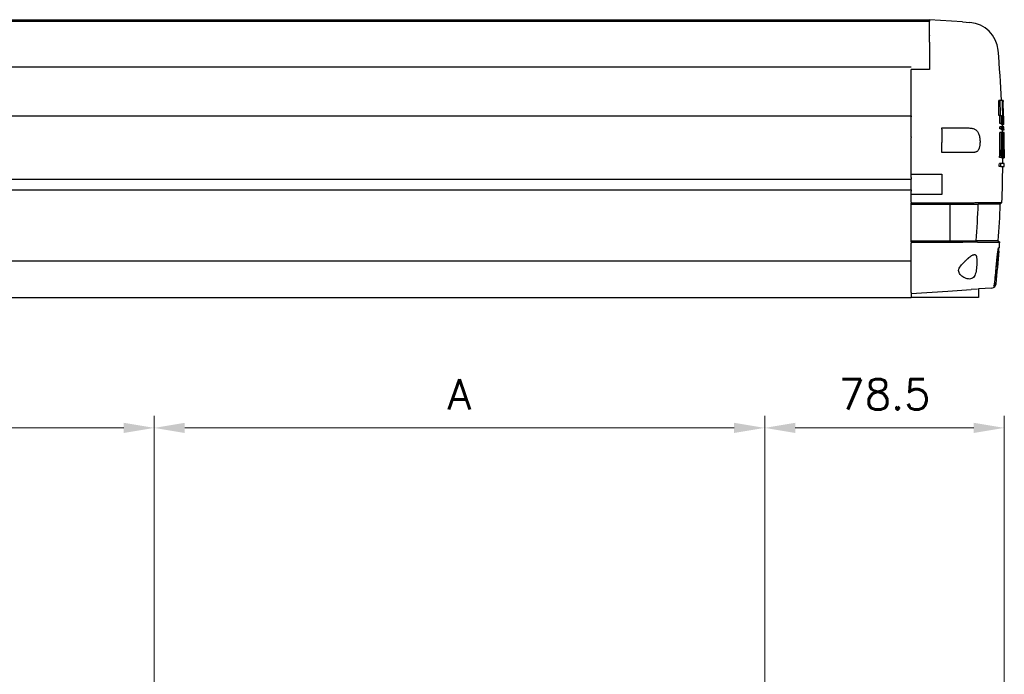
# Model space of a CAD drawing. Header units: millimetres. Extents: x 2163 to 8256, y 0 to 2680.
# Tile 34 of 47: x 5094 to 5416, y 1922 to 2137. Entities that reach past the tile are written whole.
import ezdxf

# ---------------------------------------------------------------- set-up
doc = ezdxf.new("R2010")
doc.units = ezdxf.units.MM
doc.layers.add('AM_0', color=7, linetype='Continuous', lineweight=50)
doc.layers.add('可見 (ISO)', color=7, linetype='Continuous', lineweight=25)
doc.styles.add('尺寸標註', font='romans.shx', dxfattribs={"bigfont": 'CHINESET.SHX'})
doc.dimstyles.new('CNS4~1$0', dxfattribs={"dimtxt": 10, "dimasz": 10, "dimexe": 4, "dimexo": 4, "dimgap": 6, "dimtad": 1, "dimtoh": 1, "dimdsep": 46, "dimtxsty": '尺寸標註', "dimcen": 0, "dimclrd": 2, "dimclre": 2, "dimclrt": 3, "dimadec": 0, "dimazin": 2, "dimtp": 0.1, "dimtm": 0.1, "dimtfac": 0.71, "dimtmove": 0, "dimatfit": 0, "dimfxl": 4, "dimlwd": 13, "dimlwe": 13, "dimarcsym": 0})

# ---------------------------------------------------------------- blocks, each defined once
blk = doc.blocks.new('*D77')
at = {"color": 2, "lineweight": 13, "transparency": 16777216}
for p, q in [((4937.77, 1873.8), (4937.77, 2007.1)), ((5137.77, 1870.8), (5137.77, 2007.1)), ((4947.77, 2003.1), (5127.77, 2003.1))]:
    blk.add_line(p, q, dxfattribs=at)
at = {"color": 2, "transparency": 16777216}
for points in [[(4947.77, 2004.77), (4947.77, 2001.43), (4937.77, 2003.1)], [(5127.77, 2004.77), (5127.77, 2001.43), (5137.77, 2003.1)]]:
    blk.add_solid(points, dxfattribs=at)
at = {"layer": 'Defpoints', "color": 0, "transparency": 16777216}
for p in [(5137.77, 2003.1), (4937.77, 1869.8), (5137.77, 1866.8)]:
    blk.add_point(p, dxfattribs=at)
at = {"color": 3, "transparency": 16777216, "insert": (5037.77, 2014.1), "char_height": 10, "attachment_point": 5, "style": '尺寸標註'}
blk.add_mtext('M*200', dxfattribs=at)
blk = doc.blocks.new('*D80')
at = {"color": 2, "lineweight": 13, "transparency": 16777216}
for p, q in [((5137.77, 1873.8), (5137.77, 2007.1)), ((5337.77, 1873.8), (5337.77, 2007.1)), ((5147.77, 2003.1), (5327.77, 2003.1))]:
    blk.add_line(p, q, dxfattribs=at)
at = {"color": 2, "transparency": 16777216}
for points in [[(5147.77, 2004.77), (5147.77, 2001.43), (5137.77, 2003.1)], [(5327.77, 2004.77), (5327.77, 2001.43), (5337.77, 2003.1)]]:
    blk.add_solid(points, dxfattribs=at)
at = {"layer": 'Defpoints', "color": 0, "transparency": 16777216}
for p in [(5337.77, 2003.1), (5137.77, 1869.8), (5337.77, 1869.8)]:
    blk.add_point(p, dxfattribs=at)
at = {"color": 3, "transparency": 16777216, "insert": (5237.77, 2014.1), "char_height": 10, "attachment_point": 5, "style": '尺寸標註'}
blk.add_mtext('A', dxfattribs=at)
blk = doc.blocks.new('*D111')
at = {"layer": 'AM_0', "color": 2, "lineweight": 13, "transparency": 16777216}
for p, q in [((5337.77, 1873.8), (5337.77, 2007.1)), ((5416.27, 1796.8), (5416.27, 2007.1)), ((5347.77, 2003.1), (5406.27, 2003.1))]:
    blk.add_line(p, q, dxfattribs=at)
at = {"layer": 'AM_0', "color": 2, "transparency": 16777216}
for points in [[(5347.77, 2004.77), (5347.77, 2001.43), (5337.77, 2003.1)], [(5406.27, 2004.77), (5406.27, 2001.43), (5416.27, 2003.1)]]:
    blk.add_solid(points, dxfattribs=at)
at = {"layer": 'Defpoints', "color": 0, "transparency": 16777216}
for p in [(5416.27, 2003.1), (5337.77, 1869.8), (5416.27, 1792.8)]:
    blk.add_point(p, dxfattribs=at)
at = {"layer": 'AM_0', "color": 3, "transparency": 16777216, "insert": (5377.02, 2014.1), "char_height": 10, "attachment_point": 5, "style": '尺寸標註'}
blk.add_mtext('78.5', dxfattribs=at)

msp = doc.modelspace()

# ---------------------------------------------------------------- linework, layer by layer
at = {"layer": '可見 (ISO)'}
for p, q in [((4909.273, 2136.892), (5391.773, 2136.892)), ((4909.273, 2136.392), (5391.773, 2136.392)), ((5391.773, 2136.892), (5391.773, 2136.892)), ((5402.525, 2136.14), (5391.773, 2136.892)), ((5391.773, 2136.624), (5391.773, 2136.892)), ((5391.773, 2136.624), (5391.773, 2136.391)), ((5391.773, 2136.391), (5391.773, 2136.379)), ((5391.773, 2131.674), (5391.773, 2136.379)), ((5402.525, 2136.14), (5404.996, 2135.968)), ((5391.773, 2131.674), (5391.773, 2131.593)), ((5391.773, 2129.499), (5391.773, 2131.593)), ((5391.773, 2129.499), (5391.773, 2120.602)), ((4909.273, 2121.392), (5385.773, 2121.392)), ((5391.773, 2120.602), (5385.773, 2120.602)), ((5385.773, 2105.389), (5385.773, 2120.602)), ((5414.929, 2110.418), (5414.429, 2110.418)), ((5415.628, 2110.418), (5414.929, 2110.418)), ((5415.752, 2110.418), (5415.628, 2110.418)), ((5415.852, 2110.418), (5415.752, 2110.418)), ((5415.777, 2107.483), (5415.719, 2107.483)), ((4886.273, 2105.392), (5385.773, 2105.392)), ((5385.773, 2105.389), (5385.773, 2105.089)), ((5385.773, 2098.487), (5385.773, 2105.089)), ((5415.013, 2105.456), (5414.513, 2105.456)), ((5415.013, 2105.456), (5415.321, 2105.456)), ((5415.566, 2105.456), (5415.768, 2105.456)), ((5415.978, 2104.852), (5416.046, 2104.852)), ((5395.773, 2100.992), (5395.773, 2101.392)), ((5395.773, 2101.392), (5399.431, 2101.392)), ((5395.773, 2100.992), (5395.773, 2096.669)), ((5399.431, 2101.392), (5404.677, 2101.392)), ((5415.348, 2102.883), (5414.848, 2102.883)), ((5415.352, 2101.748), (5414.852, 2101.748)), ((5415.353, 2101.159), (5414.853, 2101.159)), ((5415.348, 2102.883), (5415.602, 2102.883)), ((5415.609, 2101.748), (5415.352, 2101.748)), ((5415.353, 2101.159), (5415.613, 2101.159)), ((5415.884, 2102.522), (5415.384, 2102.522)), ((5415.907, 2100.798), (5415.407, 2100.798)), ((5415.901, 2101.387), (5415.612, 2101.387)), ((5416.144, 2101.748), (5415.657, 2101.748)), ((5415.884, 2102.522), (5416.028, 2102.522)), ((5416.048, 2101.387), (5415.901, 2101.387)), ((5415.907, 2100.798), (5416.056, 2100.798)), ((5416.104, 2102.522), (5416.028, 2102.522)), ((5416.128, 2101.387), (5416.048, 2101.387)), ((5416.139, 2100.798), (5416.056, 2100.798)), ((5416.104, 2102.522), (5416.137, 2102.522)), ((5416.165, 2101.387), (5416.128, 2101.387)), ((5416.139, 2100.798), (5416.178, 2100.798)), ((5385.773, 2098.487), (5385.773, 2098.29)), ((5385.773, 2085.142), (5385.773, 2098.29)), ((5415.35, 2099.965), (5414.85, 2099.965)), ((5415.616, 2099.965), (5415.35, 2099.965)), ((5415.917, 2099.604), (5415.617, 2099.604)), ((5416.18, 2099.965), (5415.696, 2099.965)), ((5416.07, 2099.604), (5415.917, 2099.604)), ((5416.156, 2099.604), (5416.07, 2099.604)), ((5416.181, 2097.296), (5416.087, 2097.296)), ((5416.201, 2099.604), (5416.156, 2099.604)), ((5395.773, 2093.392), (5395.773, 2096.669)), ((5415.928, 2094.292), (5415.585, 2094.292)), ((5415.923, 2096.002), (5415.603, 2096.002)), ((5399.418, 2093.392), (5395.773, 2093.392)), ((5406.163, 2093.392), (5399.418, 2093.392)), ((5415.246, 2091.71), (5414.746, 2091.71)), ((5415.246, 2091.71), (5415.541, 2091.71)), ((5416.025, 2091.569), (5415.525, 2091.569)), ((5416.026, 2091.569), (5416.224, 2091.569)), ((5416.272, 2091.71), (5416.232, 2091.71)), ((5415.138, 2088.766), (5414.638, 2088.766)), ((5415.145, 2089.786), (5414.645, 2089.786)), ((5415.138, 2088.766), (5416.259, 2088.766)), ((5416.266, 2089.786), (5415.145, 2089.786)), ((4886.273, 2084.642), (5385.773, 2084.642)), ((5385.773, 2086.242), (5395.773, 2086.242)), ((5385.773, 2085.142), (5385.773, 2084.642)), ((5385.773, 2084.497), (5385.773, 2084.642)), ((5385.773, 2081.288), (5385.773, 2084.497)), ((5395.773, 2086.242), (5395.773, 2079.542)), ((4886.273, 2081.142), (5385.773, 2081.142)), ((5385.773, 2081.142), (5385.773, 2081.288)), ((5385.773, 2081.142), (5385.773, 2080.642)), ((5385.773, 2077.1), (5385.773, 2080.642)), ((5395.773, 2079.542), (5385.773, 2079.542)), ((5385.773, 2077.1), (5385.773, 2076.746)), ((5385.773, 2076.902), (5398.413, 2076.902)), ((5385.773, 2076.539), (5385.773, 2076.746)), ((5385.773, 2076.185), (5385.773, 2076.539)), ((5385.773, 2076.402), (5398.378, 2076.402)), ((5385.773, 2064.6), (5385.773, 2076.185)), ((5398.378, 2076.402), (5399.058, 2076.402)), ((5398.378, 2076.402), (5398.378, 2064.402)), ((5398.413, 2076.902), (5399.093, 2076.902)), ((5399.058, 2076.402), (5407.733, 2076.402)), ((5399.093, 2076.902), (5399.115, 2076.902)), ((5414.964, 2076.402), (5407.733, 2076.402)), ((5408.244, 2076.924), (5408.245, 2076.924)), ((5408.245, 2076.924), (5415.485, 2076.924)), ((5415.485, 2076.924), (5414.964, 2076.402)), ((5385.773, 2064.246), (5385.773, 2064.6)), ((5385.773, 2064.402), (5398.369, 2064.402)), ((5385.773, 2064.039), (5385.773, 2064.246)), ((5385.773, 2064.039), (5385.773, 2063.685)), ((5398.367, 2063.902), (5385.773, 2063.902)), ((5385.773, 2057.892), (5385.773, 2063.685)), ((5398.369, 2064.402), (5398.378, 2064.402)), ((5398.378, 2064.402), (5399.191, 2064.402)), ((5399.191, 2064.402), (5407.083, 2064.402)), ((5414.314, 2064.402), (5407.082, 2064.402)), ((5407.519, 2063.935), (5407.517, 2063.935)), ((5407.519, 2063.935), (5414.78, 2063.935)), ((5414.314, 2064.402), (5414.78, 2063.935)), ((5414.435, 2062.102), (5414.401, 2062.102)), ((5414.647, 2062.102), (5414.466, 2062.102)), ((5414.324, 2061.102), (5414.194, 2061.102)), ((5414.324, 2061.102), (5414.358, 2061.102)), ((5414.389, 2061.102), (5414.57, 2061.102)), ((4886.273, 2057.892), (5385.773, 2057.892)), ((5385.773, 2047.444), (5385.773, 2057.892)), ((5397.804, 2047.943), (5405.465, 2048.479)), ((5407.515, 2048.623), (5405.465, 2048.479)), ((5412.195, 2048.95), (5407.773, 2048.641)), ((5407.773, 2048.663), (5407.773, 2045.892)), ((5412.893, 2049.602), (5412.846, 2049.602)), ((4741.273, 2045.892), (5385.773, 2045.892)), ((5385.773, 2047.102), (5397.804, 2047.943)), ((5385.773, 2047.444), (5385.773, 2045.892)), ((5393.773, 2045.892), (5385.773, 2045.892)), ((5407.773, 2045.892), (5393.773, 2045.892))]:
    msp.add_line(p, q, dxfattribs=at)
at = {"layer": '可見 (ISO)', "flags": 128}
for points in [[(5415.777, 2107.483), (5415.772, 2107.678), (5415.767, 2107.868), (5415.763, 2108.054), (5415.758, 2108.234), (5415.754, 2108.408), (5415.751, 2108.575), (5415.748, 2108.734), (5415.745, 2108.888), (5415.743, 2109.038), (5415.741, 2109.183), (5415.739, 2109.323), (5415.738, 2109.457), (5415.737, 2109.584), (5415.736, 2109.705), (5415.736, 2109.817), (5415.736, 2109.92), (5415.737, 2110.015), (5415.738, 2110.1), (5415.739, 2110.177), (5415.741, 2110.244), (5415.743, 2110.301), (5415.746, 2110.35), (5415.749, 2110.388), (5415.752, 2110.418)], [(5415.852, 2110.418), (5415.852, 2110.415), (5415.852, 2110.411), (5415.853, 2110.405), (5415.853, 2110.399), (5415.854, 2110.392), (5415.854, 2110.384), (5415.855, 2110.374), (5415.855, 2110.364), (5415.856, 2110.352), (5415.857, 2110.339), (5415.857, 2110.325), (5415.858, 2110.31), (5415.859, 2110.294), (5415.86, 2110.276), (5415.861, 2110.258), (5415.862, 2110.238), (5415.863, 2110.217), (5415.864, 2110.195), (5415.865, 2110.172), (5415.866, 2110.148), (5415.867, 2110.123), (5415.868, 2110.097), (5415.869, 2110.07), (5415.871, 2110.041)], [(5404.677, 2101.392), (5404.931, 2101.387), (5405.181, 2101.371), (5405.426, 2101.343), (5405.665, 2101.303), (5405.898, 2101.249), (5406.125, 2101.18), (5406.344, 2101.096), (5406.556, 2100.996), (5406.758, 2100.879), (5406.951, 2100.743), (5407.133, 2100.589), (5407.304, 2100.416), (5407.463, 2100.223), (5407.608, 2100.011), (5407.74, 2099.781), (5407.857, 2099.535), (5407.959, 2099.273), (5408.048, 2098.995), (5408.124, 2098.702), (5408.186, 2098.4), (5408.235, 2098.09), (5408.272, 2097.773), (5408.298, 2097.452), (5408.314, 2097.13)], [(5408.314, 2097.13), (5408.315, 2097.113), (5408.316, 2097.095), (5408.316, 2097.078), (5408.316, 2097.061), (5408.317, 2097.044), (5408.317, 2097.027), (5408.317, 2097.01), (5408.318, 2096.993), (5408.318, 2096.976), (5408.318, 2096.96), (5408.318, 2096.943), (5408.318, 2096.926), (5408.318, 2096.909), (5408.318, 2096.892), (5408.318, 2096.876), (5408.318, 2096.859), (5408.317, 2096.842), (5408.317, 2096.825), (5408.317, 2096.808), (5408.316, 2096.791), (5408.316, 2096.774), (5408.315, 2096.757), (5408.315, 2096.74), (5408.314, 2096.723)], [(5408.314, 2096.723), (5408.303, 2096.473), (5408.286, 2096.227), (5408.264, 2095.986), (5408.236, 2095.751), (5408.201, 2095.524), (5408.161, 2095.304), (5408.114, 2095.094), (5408.06, 2094.895), (5407.998, 2094.706), (5407.929, 2094.529), (5407.852, 2094.364), (5407.767, 2094.212), (5407.675, 2094.073), (5407.574, 2093.948), (5407.465, 2093.836), (5407.348, 2093.738), (5407.224, 2093.652), (5407.092, 2093.58), (5406.953, 2093.52), (5406.807, 2093.473), (5406.655, 2093.437), (5406.496, 2093.412), (5406.332, 2093.397), (5406.163, 2093.392)], [(5415.928, 2094.292), (5415.928, 2094.365), (5415.927, 2094.437), (5415.927, 2094.51), (5415.927, 2094.582), (5415.927, 2094.654), (5415.927, 2094.726), (5415.926, 2094.798), (5415.926, 2094.87), (5415.926, 2094.942), (5415.926, 2095.014), (5415.925, 2095.085), (5415.925, 2095.157), (5415.925, 2095.228), (5415.925, 2095.299), (5415.925, 2095.37), (5415.924, 2095.441), (5415.924, 2095.512), (5415.924, 2095.582), (5415.924, 2095.653), (5415.924, 2095.723), (5415.923, 2095.793), (5415.923, 2095.863), (5415.923, 2095.933), (5415.923, 2096.002)], [(5416.026, 2091.569), (5416.02, 2091.574), (5416.014, 2091.59), (5416.008, 2091.619), (5416.002, 2091.659), (5415.996, 2091.711), (5415.99, 2091.776), (5415.984, 2091.852), (5415.978, 2091.939), (5415.973, 2092.038), (5415.967, 2092.146), (5415.962, 2092.262), (5415.958, 2092.385), (5415.953, 2092.513), (5415.949, 2092.649), (5415.945, 2092.794), (5415.942, 2092.947), (5415.939, 2093.106), (5415.936, 2093.271), (5415.933, 2093.44), (5415.931, 2093.612), (5415.93, 2093.784), (5415.929, 2093.956), (5415.928, 2094.126), (5415.928, 2094.292)], [(5416.256, 2094.348), (5416.256, 2094.173), (5416.257, 2094.002), (5416.257, 2093.835), (5416.257, 2093.674), (5416.256, 2093.519), (5416.256, 2093.369), (5416.256, 2093.222), (5416.255, 2093.078), (5416.254, 2092.937), (5416.253, 2092.801), (5416.252, 2092.669), (5416.251, 2092.543), (5416.249, 2092.422), (5416.248, 2092.308), (5416.246, 2092.2), (5416.244, 2092.1), (5416.242, 2092.007), (5416.24, 2091.921), (5416.237, 2091.843), (5416.235, 2091.772), (5416.232, 2091.71), (5416.23, 2091.655), (5416.227, 2091.608), (5416.224, 2091.569)], [(5415.525, 2091.569), (5415.524, 2091.569), (5415.523, 2091.57), (5415.521, 2091.571), (5415.52, 2091.573), (5415.519, 2091.575), (5415.518, 2091.578), (5415.517, 2091.581), (5415.515, 2091.585), (5415.514, 2091.589), (5415.513, 2091.593), (5415.512, 2091.598), (5415.511, 2091.604), (5415.509, 2091.61), (5415.508, 2091.617), (5415.507, 2091.624), (5415.506, 2091.631), (5415.504, 2091.639), (5415.503, 2091.648), (5415.502, 2091.657), (5415.501, 2091.667), (5415.5, 2091.677), (5415.498, 2091.688), (5415.497, 2091.699), (5415.496, 2091.71)], [(5399.115, 2076.902), (5399.617, 2076.903), (5400.116, 2076.904), (5400.609, 2076.905), (5401.097, 2076.906), (5401.578, 2076.908), (5402.052, 2076.909), (5402.516, 2076.91), (5402.972, 2076.911), (5403.415, 2076.912), (5403.845, 2076.913), (5404.261, 2076.914), (5404.662, 2076.915), (5405.047, 2076.916), (5405.416, 2076.916), (5405.767, 2076.917), (5406.101, 2076.918), (5406.414, 2076.919), (5406.708, 2076.92), (5406.98, 2076.92), (5407.23, 2076.921), (5407.458, 2076.922), (5407.663, 2076.922), (5407.845, 2076.923), (5408.002, 2076.923), (5408.135, 2076.923), (5408.244, 2076.924)], [(5398.404, 2063.902), (5398.402, 2063.902), (5398.401, 2063.902), (5398.399, 2063.902), (5398.397, 2063.902), (5398.396, 2063.902), (5398.394, 2063.902), (5398.393, 2063.902), (5398.391, 2063.902), (5398.39, 2063.902), (5398.388, 2063.902), (5398.387, 2063.902), (5398.385, 2063.902), (5398.384, 2063.902), (5398.382, 2063.902), (5398.38, 2063.902), (5398.379, 2063.902), (5398.377, 2063.902), (5398.376, 2063.902), (5398.374, 2063.902), (5398.373, 2063.902), (5398.371, 2063.902), (5398.37, 2063.902), (5398.368, 2063.902), (5398.367, 2063.902)], [(5407.517, 2063.935), (5407.409, 2063.934), (5407.277, 2063.934), (5407.121, 2063.933), (5406.941, 2063.932), (5406.737, 2063.931), (5406.51, 2063.931), (5406.261, 2063.93), (5405.99, 2063.929), (5405.698, 2063.928), (5405.386, 2063.927), (5405.055, 2063.926), (5404.704, 2063.924), (5404.336, 2063.923), (5403.951, 2063.922), (5403.55, 2063.92), (5403.135, 2063.919), (5402.705, 2063.917), (5402.262, 2063.916), (5401.808, 2063.914), (5401.343, 2063.912), (5400.869, 2063.911), (5400.387, 2063.909), (5399.898, 2063.907), (5399.403, 2063.905), (5398.905, 2063.904), (5398.404, 2063.902)], [(5413.647, 2056.102), (5413.682, 2056.482), (5413.718, 2056.867), (5413.756, 2057.254), (5413.794, 2057.64), (5413.832, 2058.022), (5413.871, 2058.396), (5413.91, 2058.759), (5413.948, 2059.11), (5413.986, 2059.446), (5414.023, 2059.764), (5414.058, 2060.063), (5414.093, 2060.341), (5414.126, 2060.601), (5414.159, 2060.847), (5414.19, 2061.077), (5414.221, 2061.288), (5414.251, 2061.477), (5414.279, 2061.644), (5414.304, 2061.784), (5414.328, 2061.899), (5414.35, 2061.988), (5414.369, 2062.051), (5414.386, 2062.089), (5414.401, 2062.102)], [(5402.923, 2057.244), (5403.024, 2057.346), (5403.124, 2057.446), (5403.223, 2057.544), (5403.32, 2057.64), (5403.416, 2057.734), (5403.512, 2057.828), (5403.609, 2057.922), (5403.706, 2058.016), (5403.805, 2058.11), (5403.903, 2058.203), (5404.002, 2058.296), (5404.101, 2058.387), (5404.2, 2058.478), (5404.298, 2058.566), (5404.395, 2058.653), (5404.492, 2058.738), (5404.588, 2058.821), (5404.683, 2058.901), (5404.777, 2058.979), (5404.869, 2059.054), (5404.96, 2059.127), (5405.049, 2059.196), (5405.137, 2059.262), (5405.222, 2059.325)], [(5405.222, 2059.325), (5405.341, 2059.408), (5405.458, 2059.486), (5405.574, 2059.558), (5405.687, 2059.623), (5405.798, 2059.682), (5405.906, 2059.734), (5406.012, 2059.78), (5406.114, 2059.818), (5406.213, 2059.849), (5406.309, 2059.871), (5406.4, 2059.886), (5406.488, 2059.892), (5406.571, 2059.89), (5406.649, 2059.878), (5406.722, 2059.857), (5406.791, 2059.827), (5406.854, 2059.787), (5406.912, 2059.738), (5406.965, 2059.679), (5407.011, 2059.61), (5407.053, 2059.532), (5407.089, 2059.444), (5407.12, 2059.347), (5407.146, 2059.24)], [(5407.146, 2059.24), (5407.171, 2059.111), (5407.194, 2058.972), (5407.213, 2058.826), (5407.23, 2058.673), (5407.245, 2058.51), (5407.257, 2058.336), (5407.267, 2058.152), (5407.274, 2057.96), (5407.278, 2057.759), (5407.279, 2057.552), (5407.277, 2057.339), (5407.272, 2057.121), (5407.265, 2056.899), (5407.254, 2056.676), (5407.241, 2056.451), (5407.225, 2056.228), (5407.208, 2056.007), (5407.187, 2055.789), (5407.165, 2055.568), (5407.139, 2055.346), (5407.111, 2055.123), (5407.081, 2054.901), (5407.048, 2054.681), (5407.013, 2054.465)], [(5414.324, 2061.102), (5414.312, 2061.091), (5414.298, 2061.06), (5414.282, 2061.007), (5414.264, 2060.933), (5414.244, 2060.837), (5414.222, 2060.72), (5414.199, 2060.582), (5414.175, 2060.424), (5414.149, 2060.248), (5414.122, 2060.057), (5414.095, 2059.852), (5414.067, 2059.635), (5414.039, 2059.403), (5414.009, 2059.154), (5413.978, 2058.888), (5413.947, 2058.609), (5413.915, 2058.316), (5413.883, 2058.013), (5413.85, 2057.702), (5413.818, 2057.384), (5413.787, 2057.062), (5413.756, 2056.74), (5413.725, 2056.419), (5413.696, 2056.102)], [(5407.013, 2054.465), (5406.908, 2053.943), (5406.772, 2053.466), (5406.602, 2053.047), (5406.397, 2052.689), (5406.156, 2052.398), (5405.881, 2052.175), (5405.576, 2052.019), (5405.245, 2051.926), (5404.892, 2051.893), (5404.522, 2051.914), (5404.139, 2051.985), (5403.754, 2052.1), (5403.375, 2052.252), (5403.011, 2052.435), (5402.667, 2052.643), (5402.351, 2052.871), (5402.063, 2053.119), (5401.809, 2053.387), (5401.599, 2053.673), (5401.435, 2053.99), (5401.335, 2054.342), (5401.32, 2054.715), (5401.393, 2055.098), (5401.538, 2055.469), (5401.738, 2055.827), (5401.985, 2056.184), (5402.268, 2056.537), (5402.58, 2056.888), (5402.923, 2057.244)], [(5412.846, 2049.602), (5412.862, 2049.627), (5412.877, 2049.653), (5412.892, 2049.678), (5412.906, 2049.705), (5412.92, 2049.731), (5412.933, 2049.757), (5412.945, 2049.784), (5412.957, 2049.811), (5412.969, 2049.837), (5412.979, 2049.864), (5412.99, 2049.89), (5412.999, 2049.916), (5413.008, 2049.942), (5413.016, 2049.969), (5413.024, 2049.995), (5413.032, 2050.023), (5413.039, 2050.051), (5413.046, 2050.079), (5413.052, 2050.108), (5413.058, 2050.137), (5413.063, 2050.166), (5413.068, 2050.195), (5413.072, 2050.225), (5413.075, 2050.254)], [(5413.124, 2050.258), (5413.121, 2050.228), (5413.117, 2050.198), (5413.112, 2050.169), (5413.107, 2050.139), (5413.101, 2050.11), (5413.095, 2050.082), (5413.088, 2050.053), (5413.081, 2050.025), (5413.073, 2049.998), (5413.065, 2049.97), (5413.057, 2049.944), (5413.048, 2049.918), (5413.038, 2049.892), (5413.028, 2049.865), (5413.017, 2049.838), (5413.006, 2049.812), (5412.994, 2049.785), (5412.981, 2049.758), (5412.968, 2049.731), (5412.954, 2049.705), (5412.939, 2049.679), (5412.925, 2049.653), (5412.909, 2049.627), (5412.893, 2049.602)]]:
    msp.add_lwpolyline(points, dxfattribs=at)
at = {"layer": '可見 (ISO)'}
for centre, radius, start, end in [((5404.298, 2125.992), 10, 4.98514, 85.99878), ((5015.773, 2092.102), 400, 2.62447, 4.98514), ((5016.273, 2092.102), 400, 1.59849, 2.57046), ((5015.773, 2092.102), 400, 1.33015, 1.49272), ((5015.773, 2092.102), 400, 1.07462, 1.24569), ((5015.773, 2092.102), 400, 359.66828, 359.92367), ((5015.773, 2092.102), 398.878, 359.52085, 359.66735), ((5016.273, 2092.102), 398.878, 359.52085, 359.66735), ((5015.773, 2092.102), 400, 357.82536, 359.5222), ((5016.273, 2092.102), 400, 359.5222, 359.66828), ((5015.773, 2092.102), 399.5, 356.02411, 357.74775), ((5015.773, 2092.102), 399.789, 355.55277, 355.6965), ((5015.773, 2092.102), 399.82, 355.55311, 355.69684), ((5015.773, 2092.102), 400, 355.69878, 355.962), ((5015.773, 2092.102), 400, 353.99987, 355.55512), ((5015.773, 2092.102), 399.5, 353.98721, 354.82991), ((5015.773, 2092.102), 399.548, 353.98845, 354.83054), ((5412.09, 2050.446), 1.5, 274.00122, 353.99987)]:
    msp.add_arc(centre, radius, start, end, dxfattribs=at)
for centre, major_axis, ratio, start_param, end_param in [((5015.773, 2101.817), (-398.759, 0), 0.9512136, 3.1511858, 3.1642698), ((5016.273, 2101.817), (-398.759, 0), 0.9512136, 3.1511858, 3.1642698), ((5016.273, 2097.782), (-399.576, 0), 0.9512136, 3.1617843, 3.1748445), ((5016.273, 2097.231), (399.649, 0), 0.9519505, 0.0139081, 0.0269502), ((5015.773, 2100.388), (399.084, 0), 0.9519505, 0.0065659, 0.0133389), ((5016.273, 2100.388), (399.084, 0), 0.9519505, 0.0065659, 0.0133389), ((5016.273, 2099.088), (399.349, 0), 0.9519505, 0.0099825, 0.0167512), ((5016.273, 2095.801), (-399.818, 0), 0.9519505, 3.159251, 3.1653734), ((5016.273, 2094.578), (399.918, 0), 0.9519505, 0.0208683, 0.0269895), ((5016.273, 2093.148), (399.985, 0), 0.9519505, 0.0246199, 0.026559), ((5015.773, 2100.47), (399.081, 0), 0.9511431, 0.0018137, 0.0033667), ((5016.273, 2100.47), (399.081, 0), 0.9511431, 0.0018137, 0.0033667), ((5015.773, 2097.231), (-399.649, 0), 0.9519506, 3.1555007, 3.156449), ((5015.773, 2097.257), (-399.651, 0), 0.9511431, 3.1509076, 3.1518567), ((5016.273, 2099.164), (399.346, 0), 0.9511431, 0.0052522, 0.0068042), ((5016.273, 2097.257), (-399.651, 0), 0.9511432, 3.1509076, 3.1524585), ((5016.273, 2095.837), (-399.817, 0), 0.9511432, 3.154637, 3.1561873), ((5016.273, 2094.585), (-399.919, 0), 0.9511432, 3.1579273, 3.1594773), ((5016.273, 2093.137), (-399.967, 0), 0.9794566, 3.1626545, 3.1635755), ((5016.273, 2093.165), (399.985, 0), 0.9511431, 0.020064, 0.0216138), ((5015.773, 2100.417), (-399.078, 0), 0.9519505, 3.1186718, 3.1404025), ((5016.273, 2100.417), (-399.078, 0), 0.9519505, 3.1186718, 3.1404025), ((5016.273, 2099.116), (-399.344, 0), 0.9519505, 3.1221087, 3.1438242), ((5016.273, 2097.213), (399.652, 0), 0.9519505, -0.003183, 0.0062833), ((5016.273, 2095.837), (399.817, 0), 0.9511431, 0.0038345, 0.0099041), ((5016.273, 2094.605), (399.918, 0), 0.9511431, 0.0070736, 0.0131418), ((5016.273, 2091.793), (399.999, 0), 0.9519505, 0.0205129, 0.0214604), ((5016.273, 2093.171), (399.985, 0), 0.9519505, 0.0030903, 0.0168944), ((5016.273, 2091.793), (399.999, 0), 0.9519505, -0.0002199, 0.0114619), ((5015.773, 2092.102), (0, 399.5), 0.9818839, 4.6429966, 4.6730797)]:
    msp.add_ellipse(centre, major_axis=major_axis, ratio=ratio, start_param=start_param, end_param=end_param, dxfattribs=at)

# ---------------------------------------------------------------- dimensions: what is measured, and where the dimension line sits
for base, p1, p2, text, picture, middle in [((5137.773, 2003.099), (4937.773, 1869.803), (5137.773, 1866.803), 'M*200', '*D77', (5037.773, 2014.099)), ((5337.773, 2003.099), (5137.773, 1869.803), (5337.773, 1869.803), 'A', '*D80', (5237.773, 2014.099))]:
    dim = msp.add_linear_dim(base=base, p1=p1, p2=p2, text=text, dimstyle='CNS4~1$0')
    dim.commit()
    dim.dimension.update_dxf_attribs({"geometry": picture, "text_midpoint": middle})
at = {"layer": 'AM_0'}
dim = msp.add_linear_dim(base=(5416.273, 2003.099), p1=(5337.773, 1869.803), p2=(5416.273, 1792.803), dimstyle='CNS4~1$0', dxfattribs=at)
dim.commit()
dim.dimension.update_dxf_attribs({"geometry": '*D111', "text_midpoint": (5377.023, 2003.099), "dimtype": 160})

doc.saveas('drawing.dxf')
